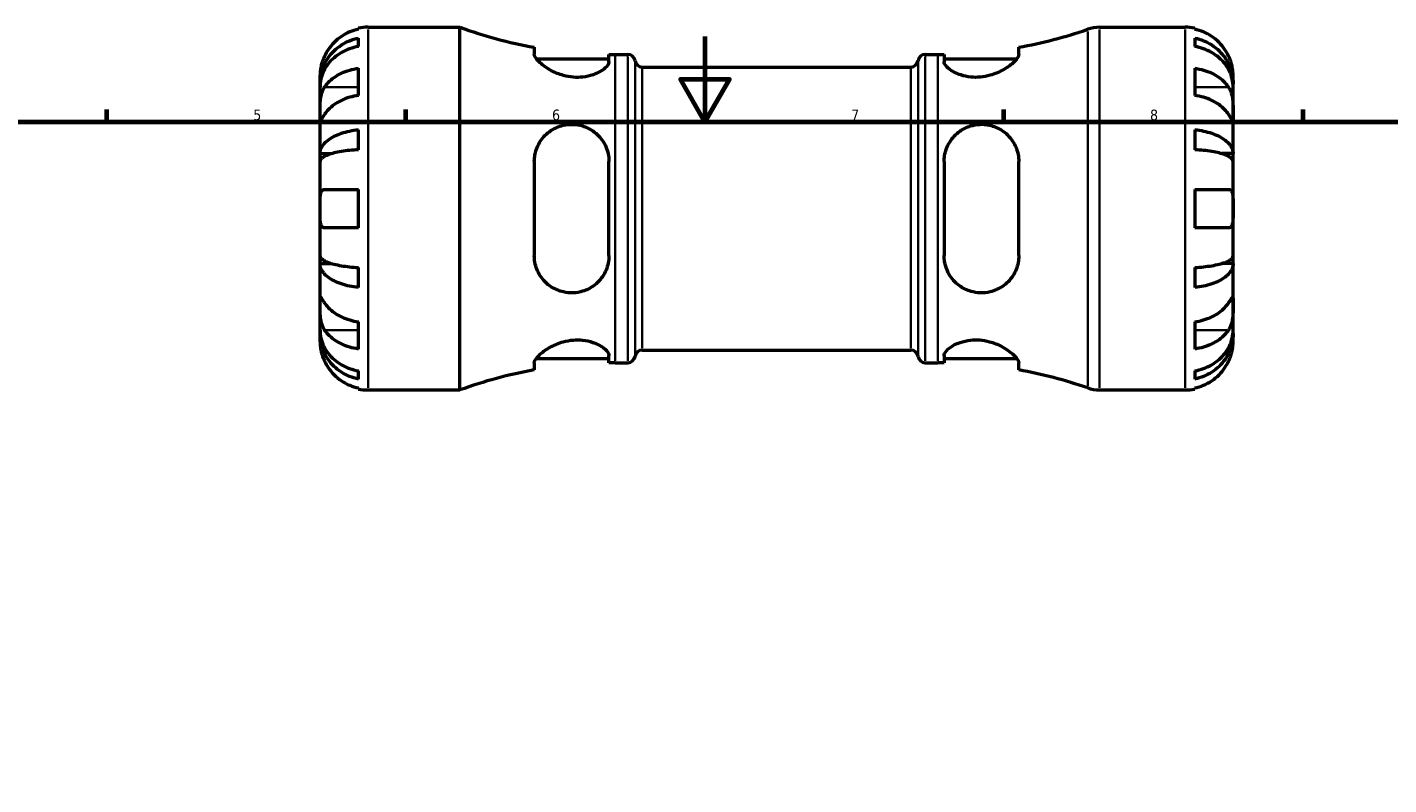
# Model space of a CAD drawing. Header units: millimetres. Extents: x 0 to 902, y 0 to 828.
# Tile 8 of 11: x 262 to 581, y 419 to 596. Entities that reach past the tile are written whole.
import ezdxf

# ---------------------------------------------------------------- set-up
doc = ezdxf.new("R2010")
doc.units = ezdxf.units.MM
for name, color, linetype, lineweight in [('Border (ISO)', 7, 'Continuous', 70), ('Visible (ISO)', 7, 'Continuous', 50), ('Visible Narrow (ISO)', 7, 'Continuous', 35)]:
    doc.layers.add(name, color=color, linetype=linetype, lineweight=lineweight)
doc.styles.add('Note Text (ISO)', font='tahoma.ttf')

# ---------------------------------------------------------------- blocks, each defined once
blk = doc.blocks.new('Borders Default Border')
at = {"layer": 'Border (ISO)'}
for p, q in [((280.33, 574), (280.33, 576.9)), ((350.42, 574), (350.42, 576.9)), ((490.58, 574), (490.58, 576.9)), ((560.67, 574), (560.67, 576.9))]:
    blk.add_line(p, q, dxfattribs=at)
at = {"layer": 'Border (ISO)', "flags": 128}
for points in [[(420.5, 594), (420.5, 574), (414.73, 584), (426.27, 584), (420.5, 574)], [(20, 20), (20, 574), (821, 574), (821, 20), (20, 20)]]:
    blk.add_lwpolyline(points, dxfattribs=at)
at = {"layer": 'Border (ISO)', "color": 232, "true_color": 0xca0064, "char_height": 2.5, "attachment_point": 7, "style": 'Note Text (ISO)'}
for s, insert in [('5', (314.64, 574.35)), ('6', (384.66, 574.35)), ('7', (454.77, 574.4)), ('8', (524.81, 574.34))]:
    blk.add_mtext(s, dxfattribs=dict(at, insert=insert))

msp = doc.modelspace()

# ---------------------------------------------------------------- linework, layer by layer
at = {"layer": 'Visible (ISO)'}
for p, q in [((339.279, 595.7275), (339.279, 595.9677)), ((339.279, 591.707), (339.279, 593.6516)), ((341.529, 596.195), (363.039, 596.195)), ((363.039, 511.195), (363.039, 596.195)), ((512.978, 596.195), (533.029, 596.195)), ((535.279, 595.9677), (535.279, 595.7275)), ((535.279, 593.6516), (535.279, 591.707)), ((380.504, 591.5079), (380.504, 589.8726)), ((494.054, 589.8726), (494.054, 591.5079)), ((380.9582, 588.82), (398.004, 588.82)), ((398.004, 588.1148), (398.004, 589.8297)), ((399.449, 589.82), (402.429, 589.82)), ((472.129, 589.82), (475.109, 589.82)), ((476.554, 589.8297), (476.554, 588.1148)), ((476.554, 588.82), (493.5997, 588.82)), ((330.279, 582.9341), (330.279, 584.945)), ((339.279, 580.2345), (339.279, 586.5985)), ((405.8023, 586.845), (468.7556, 586.845)), ((535.279, 586.5985), (535.279, 580.2345)), ((544.279, 582.9341), (544.279, 584.945)), ((330.279, 582.9341), (330.3137, 582.9341)), ((330.279, 582.1688), (330.279, 582.9341)), ((330.279, 575.7921), (330.279, 582.1688)), ((544.279, 582.9341), (544.2442, 582.9341)), ((544.279, 582.1688), (544.279, 582.9341)), ((544.279, 575.7921), (544.279, 582.1688)), ((330.279, 566.5716), (330.279, 575.7921)), ((544.279, 566.5716), (544.279, 575.7921)), ((339.279, 567.4956), (339.279, 572.1901)), ((535.279, 572.1901), (535.279, 567.4956)), ((330.279, 566.5716), (333.0078, 566.5716)), ((330.279, 564.7239), (330.279, 566.5716)), ((544.279, 566.5716), (541.5501, 566.5716)), ((544.279, 564.7239), (544.279, 566.5716)), ((330.279, 553.695), (330.279, 564.7239)), ((380.504, 564.695), (380.504, 542.695)), ((398.004, 542.695), (398.004, 564.695)), ((476.554, 564.695), (476.554, 542.695)), ((494.054, 542.695), (494.054, 564.695)), ((544.279, 553.695), (544.279, 564.7239)), ((339.279, 549.195), (339.279, 558.195)), ((535.279, 558.195), (535.279, 549.195)), ((330.279, 542.6662), (330.279, 553.695)), ((544.279, 542.6662), (544.279, 553.695)), ((330.279, 540.8184), (330.279, 542.6662)), ((544.279, 540.8184), (544.279, 542.6662)), ((330.279, 540.8184), (333.0078, 540.8184)), ((330.279, 531.5979), (330.279, 540.8184)), ((339.279, 535.1999), (339.279, 539.8944)), ((535.279, 539.8944), (535.279, 535.1999)), ((544.279, 540.8184), (541.5501, 540.8184)), ((544.279, 531.5979), (544.279, 540.8184)), ((330.279, 525.2212), (330.279, 531.5979)), ((544.279, 525.2212), (544.279, 531.5979)), ((339.279, 520.7916), (339.279, 527.1555)), ((535.279, 527.1555), (535.279, 520.7916)), ((330.279, 524.4559), (330.279, 525.2212)), ((330.279, 524.4559), (330.3137, 524.4559)), ((330.279, 522.445), (330.279, 524.4559)), ((544.279, 524.4559), (544.2442, 524.4559)), ((544.279, 524.4559), (544.279, 525.2212)), ((544.279, 522.445), (544.279, 524.4559)), ((405.8023, 520.545), (468.7556, 520.545)), ((380.504, 517.5174), (380.504, 515.8821)), ((380.9582, 518.57), (398.004, 518.57)), ((398.004, 517.5603), (398.004, 519.2753)), ((399.449, 517.57), (402.429, 517.57)), ((472.129, 517.57), (475.109, 517.57)), ((476.554, 519.2753), (476.554, 517.5603)), ((476.554, 518.57), (493.5997, 518.57)), ((494.054, 515.8821), (494.054, 517.5174)), ((339.279, 513.7385), (339.279, 515.683)), ((535.279, 515.683), (535.279, 513.7385)), ((339.279, 511.4223), (339.279, 511.6625)), ((341.529, 511.195), (363.039, 511.195)), ((512.978, 511.195), (533.029, 511.195)), ((535.279, 511.6625), (535.279, 511.4223))]:
    msp.add_line(p, q, dxfattribs=at)
for centre, radius, start, end in [((341.529, 584.945), 11.25, 90, 101.536959), ((399.449, 696.983), 107.163, 250.137585, 259.81735), ((475.109, 696.983), 107.163, 280.18265, 289.111538), ((512.978, 587.695), 8.5, 90, 109.111538), ((533.029, 584.945), 11.25, 78.463041, 90), ((399.449, 696.983), 107.163, 269.227393, 270), ((402.429, 588.12), 1.7, 7.180756, 90), ((405.8023, 588.545), 1.7, 187.180756, 270), ((468.7556, 588.545), 1.7, 270, 352.819244), ((472.129, 588.12), 1.7, 90, 172.819244), ((475.109, 696.983), 107.163, 270, 270.772607), ((405.8023, 518.845), 1.7, 90, 172.819244), ((468.7556, 518.845), 1.7, 7.180756, 90), ((399.449, 410.407), 107.163, 90, 90.772607), ((402.429, 519.27), 1.7, 270, 352.819244), ((472.129, 519.27), 1.7, 187.180756, 270), ((475.109, 410.407), 107.163, 89.227393, 90), ((399.449, 410.407), 107.163, 100.18265, 109.862415), ((475.109, 410.407), 107.163, 70.888462, 79.81735), ((341.529, 522.445), 11.25, 258.463041, 270), ((512.978, 519.695), 8.5, 250.888462, 270), ((533.029, 522.445), 11.25, 270, 281.536959)]:
    msp.add_arc(centre, radius, start, end, dxfattribs=at)
for points, knots in [([(330.279, 582.9341), (330.279, 583.6108), (330.3476, 584.3498), (330.6439, 585.7973), (330.8716, 586.5058), (331.4045, 587.7541), (331.7582, 588.4093), (332.6004, 589.6325), (333.0888, 590.2007), (334.0712, 591.1537), (334.6555, 591.6266), (335.9139, 592.4424), (336.5881, 592.7852), (337.8532, 593.2934), (338.5577, 593.5086), (339.279, 593.6516)], [5.01611651, 5.01611651, 5.01611651, 5.01611651, 5.22578768, 5.22578768, 5.43545884, 5.43545884, 5.64434374, 5.64434374, 5.85322864, 5.85322864, 6.06156713, 6.06156713, 6.26990562, 6.26990562, 6.47248196, 6.47248196, 6.47248196, 6.47248196]), ([(339.279, 595.7275), (338.5593, 595.5798), (337.8564, 595.3577), (336.5926, 594.8326), (335.9185, 594.4779), (334.6603, 593.6341), (334.0763, 593.145), (333.0934, 592.1585), (332.6043, 591.5698), (331.8619, 590.4535), (331.5791, 589.9454), (331.3459, 589.445)], [0.21343841, 0.21343841, 0.21343841, 0.21343841, 0.415599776, 0.415599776, 0.62400044, 0.62400044, 0.832401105, 0.832401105, 1.041788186, 1.041788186, 1.201242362, 1.201242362, 1.201242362, 1.201242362]), ([(543.212, 589.445), (542.9788, 589.9454), (542.6961, 590.4535), (541.9536, 591.5698), (541.4645, 592.1585), (540.4816, 593.145), (539.8976, 593.6341), (538.6395, 594.4779), (537.9653, 594.8326), (536.7015, 595.3577), (535.9987, 595.5798), (535.279, 595.7275)], [5.502271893, 5.502271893, 5.502271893, 5.502271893, 5.661726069, 5.661726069, 5.871113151, 5.871113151, 6.079513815, 6.079513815, 6.287914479, 6.287914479, 6.490075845, 6.490075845, 6.490075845, 6.490075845]), ([(535.279, 593.6516), (536.0002, 593.5086), (536.7047, 593.2934), (537.9699, 592.7852), (538.644, 592.4424), (539.9025, 591.6266), (540.4867, 591.1537), (541.4691, 590.2007), (541.9575, 589.6325), (542.7997, 588.4093), (543.1534, 587.7541), (543.6863, 586.5058), (543.914, 585.7973), (544.2103, 584.3498), (544.279, 583.6108), (544.279, 582.9341)], [0.21343366, 0.21343366, 0.21343366, 0.21343366, 0.41600999, 0.41600999, 0.62434849, 0.62434849, 0.83268698, 0.83268698, 1.04157188, 1.04157188, 1.25045677, 1.25045677, 1.46012794, 1.46012794, 1.66979911, 1.66979911, 1.66979911, 1.66979911]), ([(339.279, 591.707), (338.5577, 591.5798), (337.8532, 591.3883), (336.5881, 590.936), (335.9139, 590.6309), (334.6555, 589.9049), (334.0712, 589.484), (333.0888, 588.6358), (332.6004, 588.1302), (331.7582, 587.0415), (331.4045, 586.4585), (330.8716, 585.3475), (330.6439, 584.7169), (330.3476, 583.4287), (330.279, 582.771), (330.279, 582.1688)], [0.21343366, 0.21343366, 0.21343366, 0.21343366, 0.41600999, 0.41600999, 0.62434849, 0.62434849, 0.83268698, 0.83268698, 1.04157188, 1.04157188, 1.25045677, 1.25045677, 1.46012794, 1.46012794, 1.66979911, 1.66979911, 1.66979911, 1.66979911]), ([(544.279, 582.1688), (544.279, 582.771), (544.2103, 583.4287), (543.914, 584.7169), (543.6863, 585.3475), (543.1534, 586.4585), (542.7997, 587.0415), (541.9575, 588.1302), (541.4691, 588.6358), (540.4867, 589.484), (539.9025, 589.9049), (538.644, 590.6309), (537.9699, 590.936), (536.7047, 591.3883), (536.0002, 591.5798), (535.279, 591.707)], [5.01611651, 5.01611651, 5.01611651, 5.01611651, 5.22578768, 5.22578768, 5.43545884, 5.43545884, 5.64434374, 5.64434374, 5.85322864, 5.85322864, 6.06156713, 6.06156713, 6.26990562, 6.26990562, 6.47248196, 6.47248196, 6.47248196, 6.47248196]), ([(331.3459, 589.445), (331.2737, 589.2899), (331.2046, 589.1336), (331.0292, 588.7133), (330.9299, 588.4499), (330.7434, 587.8983), (330.66, 587.6138), (330.4858, 586.9272), (330.4154, 586.5476), (330.3144, 585.8236), (330.2945, 585.5095), (330.2768, 585.0627), (330.279, 584.945), (330.279, 584.945)], [-0.719688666, -0.719688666, -0.719688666, -0.719688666, -0.669133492, -0.669133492, -0.584482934, -0.584482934, -0.490084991, -0.490084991, -0.347659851, -0.347659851, -0.17827673, -0.17827673, 0, 0, 0, 0]), ([(398.004, 588.1148), (398.004, 587.9734), (397.9704, 587.8237), (397.7271, 587.248), (397.3181, 586.7823), (396.0908, 585.8629), (395.2632, 585.4092), (393.5322, 584.8057), (392.7147, 584.6106), (391.1216, 584.436), (390.3864, 584.4242), (388.8465, 584.5486), (388.0656, 584.6925), (386.3091, 585.1786), (385.3793, 585.5645), (383.4743, 586.5623), (382.5668, 587.2086), (381.2821, 588.3674), (380.853, 588.8898), (380.5519, 589.5307), (380.504, 589.7117), (380.504, 589.8726)], [-3.08232242, -3.08232242, -3.08232242, -3.08232242, -2.94254918, -2.94254918, -2.5683253, -2.5683253, -2.18675975, -2.18675975, -1.90748027, -1.90748027, -1.68221219, -1.68221219, -1.44211466, -1.44211466, -1.12078444, -1.12078444, -0.69983204, -0.69983204, -0.32679365, -0.32679365, -0.15989444, -0.15989444, -0.15989444, -0.15989444]), ([(494.054, 589.8726), (494.054, 589.7019), (494, 589.5087), (493.6762, 588.8508), (493.2386, 588.3274), (492.0001, 587.2237), (491.1852, 586.6393), (489.3746, 585.6508), (488.4056, 585.2321), (486.6013, 584.7163), (485.82, 584.5651), (484.286, 584.4273), (483.5569, 584.4313), (481.9817, 584.5864), (481.1737, 584.7676), (479.4537, 585.3385), (478.6231, 585.7735), (477.329, 586.6927), (476.8792, 587.1784), (476.5952, 587.7911), (476.554, 587.958), (476.554, 588.1148)], [-3.12158297, -3.12158297, -3.12158297, -3.12158297, -2.94423154, -2.94423154, -2.57173325, -2.57173325, -2.18796051, -2.18796051, -1.84873754, -1.84873754, -1.60759612, -1.60759612, -1.38442065, -1.38442065, -1.11082453, -1.11082453, -0.73786138, -0.73786138, -0.35009135, -0.35009135, -0.1948743, -0.1948743, -0.1948743, -0.1948743]), ([(544.279, 584.945), (544.279, 584.945), (544.2794, 584.9986), (544.2753, 585.2211), (544.2701, 585.4003), (544.228, 585.944), (544.1812, 586.3431), (544.0276, 587.1105), (543.9484, 587.4357), (543.7705, 588.0347), (543.6817, 588.2999), (543.4761, 588.8468), (543.3591, 589.1265), (543.2252, 589.4165), (543.2186, 589.4308), (543.212, 589.445)], [-3.126212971, -3.126212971, -3.126212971, -3.126212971, -3.005921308, -3.005921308, -2.872956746, -2.872956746, -2.697893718, -2.697893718, -2.583387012, -2.583387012, -2.495475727, -2.495475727, -2.403102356, -2.403102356, -2.398316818, -2.398316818, -2.398316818, -2.398316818]), ([(331.3459, 582.1561), (331.5791, 582.5099), (331.8619, 582.8692), (332.6043, 583.6585), (333.0934, 584.0748), (334.0763, 584.7724), (334.6603, 585.1182), (335.9185, 585.7149), (336.5926, 585.9656), (337.8564, 586.3369), (338.5593, 586.494), (339.279, 586.5985)], [5.502271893, 5.502271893, 5.502271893, 5.502271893, 5.661726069, 5.661726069, 5.871113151, 5.871113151, 6.079513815, 6.079513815, 6.287914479, 6.287914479, 6.490075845, 6.490075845, 6.490075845, 6.490075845]), ([(535.279, 586.5985), (535.9987, 586.494), (536.7015, 586.3369), (537.9653, 585.9656), (538.6395, 585.7149), (539.8976, 585.1182), (540.4816, 584.7724), (541.4645, 584.0748), (541.9536, 583.6585), (542.6961, 582.8692), (542.9788, 582.5099), (543.212, 582.1561)], [0.21343841, 0.21343841, 0.21343841, 0.21343841, 0.415599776, 0.415599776, 0.62400044, 0.62400044, 0.832401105, 0.832401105, 1.041788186, 1.041788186, 1.201242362, 1.201242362, 1.201242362, 1.201242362]), ([(330.279, 575.7921), (330.279, 576.0332), (330.2787, 576.301), (330.2808, 576.8992), (330.2834, 577.2306), (330.3048, 578.0422), (330.3289, 578.5284), (330.4289, 579.4792), (330.5016, 579.9344), (330.6804, 580.668), (330.7685, 580.9538), (330.9717, 581.4792), (331.0847, 581.7176), (331.2537, 582.0114), (331.2992, 582.0851), (331.3459, 582.1561)], [0, 0, 0, 0, 0.102304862, 0.102304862, 0.211653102, 0.211653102, 0.358687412, 0.358687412, 0.498615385, 0.498615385, 0.596138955, 0.596138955, 0.690342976, 0.690342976, 0.723550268, 0.723550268, 0.723550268, 0.723550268]), ([(543.212, 582.1561), (543.2708, 582.0668), (543.3275, 581.9732), (543.5038, 581.6559), (543.6136, 581.4162), (543.8131, 580.8821), (543.9, 580.5884), (544.0735, 579.841), (544.1425, 579.3812), (544.2433, 578.3491), (544.2634, 577.7882), (544.2811, 576.7129), (544.279, 576.213), (544.279, 575.7921)], [-0.724744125, -0.724744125, -0.724744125, -0.724744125, -0.682926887, -0.682926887, -0.589467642, -0.589467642, -0.490143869, -0.490143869, -0.349335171, -0.349335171, -0.17856496, -0.17856496, 0, 0, 0, 0]), ([(339.279, 580.2345), (338.5593, 580.13), (337.8564, 579.973), (336.5926, 579.6017), (335.9185, 579.3509), (334.6603, 578.7543), (334.0763, 578.4084), (333.0934, 577.7108), (332.6043, 577.2945), (331.8619, 576.5052), (331.5791, 576.1459), (331.3459, 575.7921)], [0.21343841, 0.21343841, 0.21343841, 0.21343841, 0.415599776, 0.415599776, 0.62400044, 0.62400044, 0.832401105, 0.832401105, 1.041788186, 1.041788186, 1.201242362, 1.201242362, 1.201242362, 1.201242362]), ([(543.212, 575.7921), (542.9788, 576.1459), (542.6961, 576.5052), (541.9536, 577.2945), (541.4645, 577.7108), (540.4816, 578.4084), (539.8976, 578.7543), (538.6395, 579.3509), (537.9653, 579.6017), (536.7015, 579.973), (535.9987, 580.13), (535.279, 580.2345)], [5.502271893, 5.502271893, 5.502271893, 5.502271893, 5.661726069, 5.661726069, 5.871113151, 5.871113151, 6.079513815, 6.079513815, 6.287914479, 6.287914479, 6.490075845, 6.490075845, 6.490075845, 6.490075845]), ([(331.3459, 575.7921), (331.2871, 575.7029), (331.2304, 575.6167), (331.0541, 575.3492), (330.9443, 575.1828), (330.7448, 574.8865), (330.6579, 574.7612), (330.4844, 574.5347), (330.4154, 574.4683), (330.3147, 574.4819), (330.2945, 574.5961), (330.2768, 575.0383), (330.279, 575.3712), (330.279, 575.7921)], [-0.724744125, -0.724744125, -0.724744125, -0.724744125, -0.682926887, -0.682926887, -0.589467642, -0.589467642, -0.490143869, -0.490143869, -0.349335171, -0.349335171, -0.17856496, -0.17856496, 0, 0, 0, 0]), ([(544.279, 575.7921), (544.279, 575.551), (544.2792, 575.338), (544.2771, 574.9644), (544.2745, 574.8096), (544.2531, 574.5445), (544.229, 574.4698), (544.129, 574.4785), (544.0563, 574.5543), (543.8775, 574.793), (543.7894, 574.9212), (543.5863, 575.224), (543.4732, 575.3955), (543.3042, 575.6522), (543.2587, 575.7212), (543.212, 575.7921)], [0, 0, 0, 0, 0.102304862, 0.102304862, 0.211653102, 0.211653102, 0.358687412, 0.358687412, 0.498615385, 0.498615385, 0.596138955, 0.596138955, 0.690342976, 0.690342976, 0.723550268, 0.723550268, 0.723550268, 0.723550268]), ([(330.279, 566.5716), (330.279, 566.9263), (330.3476, 567.3138), (330.6439, 568.0726), (330.8716, 568.444), (331.4045, 569.0984), (331.7582, 569.4419), (332.6004, 570.0832), (333.0888, 570.381), (334.0712, 570.8806), (334.6555, 571.1285), (335.9139, 571.5562), (336.5881, 571.7359), (337.8532, 572.0023), (338.5577, 572.1151), (339.279, 572.1901)], [5.01611651, 5.01611651, 5.01611651, 5.01611651, 5.22578768, 5.22578768, 5.43545884, 5.43545884, 5.64434374, 5.64434374, 5.85322864, 5.85322864, 6.06156713, 6.06156713, 6.26990562, 6.26990562, 6.47248196, 6.47248196, 6.47248196, 6.47248196]), ([(380.504, 564.695), (380.504, 565.2487), (380.5565, 565.7961), (380.8815, 567.5045), (381.3376, 568.5957), (382.6112, 570.5042), (383.4311, 571.3284), (385.2452, 572.5395), (386.2119, 572.9698), (388.0151, 573.3913), (388.7984, 573.4695), (390.3404, 573.4092), (391.0751, 573.2856), (392.6644, 572.805), (393.4794, 572.4083), (395.1914, 571.2316), (396.0096, 570.3747), (397.275, 568.3908), (397.7095, 567.2521), (397.9683, 565.6055), (398.004, 565.1514), (398.004, 564.695)], [-3.13152553, -3.13152553, -3.13152553, -3.13152553, -2.95653704, -2.95653704, -2.57228264, -2.57228264, -2.1897533, -2.1897533, -1.85275415, -1.85275415, -1.61133541, -1.61133541, -1.38614444, -1.38614444, -1.10843534, -1.10843534, -0.73566144, -0.73566144, -0.349339, -0.349339, -0.20492165, -0.20492165, -0.20492165, -0.20492165]), ([(476.554, 564.695), (476.554, 565.1608), (476.5911, 565.6241), (476.8485, 567.2284), (477.2582, 568.3204), (478.4786, 570.2946), (479.3, 571.1738), (481.0201, 572.3764), (481.8357, 572.7809), (483.4222, 573.2722), (484.1527, 573.4006), (485.671, 573.4719), (486.436, 573.4042), (488.167, 573.0257), (489.0883, 572.6431), (490.9959, 571.4626), (491.9126, 570.5663), (493.2257, 568.5776), (493.6706, 567.5103), (493.9992, 565.8187), (494.054, 565.2602), (494.054, 564.695)], [-3.07198863, -3.07198863, -3.07198863, -3.07198863, -2.92480203, -2.92480203, -2.5550779, -2.5550779, -2.17685819, -2.17685819, -1.89806333, -1.89806333, -1.67417503, -1.67417503, -1.43922736, -1.43922736, -1.12262028, -1.12262028, -0.70298238, -0.70298238, -0.32772697, -0.32772697, -0.1494633, -0.1494633, -0.1494633, -0.1494633]), ([(535.279, 572.1901), (536.0002, 572.1151), (536.7047, 572.0023), (537.9699, 571.7359), (538.644, 571.5562), (539.9025, 571.1285), (540.4867, 570.8806), (541.4691, 570.381), (541.9575, 570.0832), (542.7997, 569.4419), (543.1534, 569.0984), (543.6863, 568.444), (543.914, 568.0726), (544.2103, 567.3138), (544.279, 566.9263), (544.279, 566.5716)], [0.21343366, 0.21343366, 0.21343366, 0.21343366, 0.41600999, 0.41600999, 0.62434849, 0.62434849, 0.83268698, 0.83268698, 1.04157188, 1.04157188, 1.25045677, 1.25045677, 1.46012794, 1.46012794, 1.66979911, 1.66979911, 1.66979911, 1.66979911]), ([(339.279, 567.4956), (338.5577, 567.4586), (337.8532, 567.403), (336.5881, 567.2715), (335.9139, 567.1829), (334.6555, 566.9719), (334.0712, 566.8496), (333.0888, 566.6031), (332.6004, 566.4562), (331.7582, 566.1398), (331.4045, 565.9704), (330.8716, 565.6476), (330.6439, 565.4643), (330.3476, 565.09), (330.279, 564.8989), (330.279, 564.7239)], [0.21343366, 0.21343366, 0.21343366, 0.21343366, 0.41600999, 0.41600999, 0.62434849, 0.62434849, 0.83268698, 0.83268698, 1.04157188, 1.04157188, 1.25045677, 1.25045677, 1.46012794, 1.46012794, 1.66979911, 1.66979911, 1.66979911, 1.66979911]), ([(544.279, 564.7239), (544.279, 564.8989), (544.2103, 565.09), (543.914, 565.4643), (543.6863, 565.6476), (543.1534, 565.9704), (542.7997, 566.1398), (541.9575, 566.4562), (541.4691, 566.6031), (540.4867, 566.8496), (539.9025, 566.9719), (538.644, 567.1829), (537.9699, 567.2715), (536.7047, 567.403), (536.0002, 567.4586), (535.279, 567.4956)], [5.01611651, 5.01611651, 5.01611651, 5.01611651, 5.22578768, 5.22578768, 5.43545884, 5.43545884, 5.64434374, 5.64434374, 5.85322864, 5.85322864, 6.06156713, 6.06156713, 6.26990562, 6.26990562, 6.47248196, 6.47248196, 6.47248196, 6.47248196]), ([(330.279, 553.695), (330.279, 554.096), (330.2785, 554.4951), (330.2826, 555.3091), (330.2878, 555.716), (330.33, 556.5813), (330.3767, 557.005), (330.5303, 557.5603), (330.6095, 557.738), (330.7874, 557.9775), (330.8762, 558.0553), (331.0818, 558.1642), (331.1989, 558.1922), (331.3327, 558.1949), (331.3393, 558.195), (331.3459, 558.195)], [-3.126212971, -3.126212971, -3.126212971, -3.126212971, -3.005921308, -3.005921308, -2.872956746, -2.872956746, -2.697893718, -2.697893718, -2.583387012, -2.583387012, -2.495475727, -2.495475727, -2.403102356, -2.403102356, -2.398316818, -2.398316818, -2.398316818, -2.398316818]), ([(331.3459, 558.195), (331.5791, 558.195), (331.8619, 558.195), (332.6043, 558.195), (333.0934, 558.195), (334.0763, 558.195), (334.6603, 558.195), (335.9185, 558.195), (336.5926, 558.195), (337.8564, 558.195), (338.5593, 558.195), (339.279, 558.195)], [5.502271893, 5.502271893, 5.502271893, 5.502271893, 5.661726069, 5.661726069, 5.871113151, 5.871113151, 6.079513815, 6.079513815, 6.287914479, 6.287914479, 6.490075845, 6.490075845, 6.490075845, 6.490075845]), ([(535.279, 558.195), (535.9987, 558.195), (536.7015, 558.195), (537.9653, 558.195), (538.6395, 558.195), (539.8976, 558.195), (540.4816, 558.195), (541.4645, 558.195), (541.9536, 558.195), (542.6961, 558.195), (542.9788, 558.195), (543.212, 558.195)], [0.21343841, 0.21343841, 0.21343841, 0.21343841, 0.415599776, 0.415599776, 0.62400044, 0.62400044, 0.832401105, 0.832401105, 1.041788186, 1.041788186, 1.201242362, 1.201242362, 1.201242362, 1.201242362]), ([(543.212, 558.195), (543.2842, 558.195), (543.3533, 558.187), (543.5287, 558.143), (543.628, 558.092), (543.8145, 557.9317), (543.898, 557.8172), (544.0721, 557.4538), (544.1425, 557.1707), (544.2435, 556.4253), (544.2634, 555.9493), (544.2811, 554.8782), (544.279, 554.2893), (544.279, 553.695)], [-0.719688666, -0.719688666, -0.719688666, -0.719688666, -0.669133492, -0.669133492, -0.584482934, -0.584482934, -0.490084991, -0.490084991, -0.347659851, -0.347659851, -0.17827673, -0.17827673, 0, 0, 0, 0]), ([(331.3459, 549.195), (331.2737, 549.195), (331.2046, 549.203), (331.0292, 549.247), (330.9299, 549.298), (330.7434, 549.4583), (330.66, 549.5728), (330.4858, 549.9362), (330.4154, 550.2193), (330.3144, 550.9647), (330.2945, 551.4407), (330.2768, 552.5119), (330.279, 553.1008), (330.279, 553.695)], [-0.719688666, -0.719688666, -0.719688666, -0.719688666, -0.669133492, -0.669133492, -0.584482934, -0.584482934, -0.490084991, -0.490084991, -0.347659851, -0.347659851, -0.17827673, -0.17827673, 0, 0, 0, 0]), ([(544.279, 553.695), (544.279, 553.294), (544.2794, 552.8949), (544.2753, 552.0809), (544.2701, 551.674), (544.228, 550.8087), (544.1812, 550.385), (544.0276, 549.8297), (543.9484, 549.652), (543.7705, 549.4125), (543.6817, 549.3347), (543.4761, 549.2258), (543.3591, 549.1978), (543.2252, 549.1951), (543.2186, 549.195), (543.212, 549.195)], [-3.126212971, -3.126212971, -3.126212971, -3.126212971, -3.005921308, -3.005921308, -2.872956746, -2.872956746, -2.697893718, -2.697893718, -2.583387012, -2.583387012, -2.495475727, -2.495475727, -2.403102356, -2.403102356, -2.398316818, -2.398316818, -2.398316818, -2.398316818]), ([(339.279, 549.195), (338.5593, 549.195), (337.8564, 549.195), (336.5926, 549.195), (335.9185, 549.195), (334.6603, 549.195), (334.0763, 549.195), (333.0934, 549.195), (332.6043, 549.195), (331.8619, 549.195), (331.5791, 549.195), (331.3459, 549.195)], [0.21343841, 0.21343841, 0.21343841, 0.21343841, 0.415599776, 0.415599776, 0.62400044, 0.62400044, 0.832401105, 0.832401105, 1.041788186, 1.041788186, 1.201242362, 1.201242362, 1.201242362, 1.201242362]), ([(543.212, 549.195), (542.9788, 549.195), (542.6961, 549.195), (541.9536, 549.195), (541.4645, 549.195), (540.4816, 549.195), (539.8976, 549.195), (538.6395, 549.195), (537.9653, 549.195), (536.7015, 549.195), (535.9987, 549.195), (535.279, 549.195)], [5.502271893, 5.502271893, 5.502271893, 5.502271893, 5.661726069, 5.661726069, 5.871113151, 5.871113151, 6.079513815, 6.079513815, 6.287914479, 6.287914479, 6.490075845, 6.490075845, 6.490075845, 6.490075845]), ([(330.279, 542.6662), (330.279, 542.4912), (330.3476, 542.3), (330.6439, 541.9257), (330.8716, 541.7425), (331.4045, 541.4196), (331.7582, 541.2502), (332.6004, 540.9338), (333.0888, 540.7869), (334.0712, 540.5404), (334.6555, 540.4181), (335.9139, 540.2072), (336.5881, 540.1185), (337.8532, 539.9871), (338.5577, 539.9314), (339.279, 539.8944)], [5.01611651, 5.01611651, 5.01611651, 5.01611651, 5.22578768, 5.22578768, 5.43545884, 5.43545884, 5.64434374, 5.64434374, 5.85322864, 5.85322864, 6.06156713, 6.06156713, 6.26990562, 6.26990562, 6.47248196, 6.47248196, 6.47248196, 6.47248196]), ([(398.004, 542.695), (398.004, 542.2527), (397.9704, 541.8125), (397.7271, 540.2141), (397.3181, 539.106), (396.0908, 537.1073), (395.2632, 536.2191), (393.5322, 535.0103), (392.7147, 534.6057), (391.1216, 534.1143), (390.3864, 533.9866), (388.8465, 533.9184), (388.0656, 533.9919), (386.3091, 534.3912), (385.3793, 534.789), (383.4743, 536.0018), (382.5668, 536.9124), (381.2821, 538.9183), (380.853, 539.9859), (380.5519, 541.6424), (380.504, 542.1658), (380.504, 542.695)], [-3.08232242, -3.08232242, -3.08232242, -3.08232242, -2.94254918, -2.94254918, -2.5683253, -2.5683253, -2.18675975, -2.18675975, -1.90748027, -1.90748027, -1.68221219, -1.68221219, -1.44211466, -1.44211466, -1.12078444, -1.12078444, -0.69983204, -0.69983204, -0.32679365, -0.32679365, -0.15989444, -0.15989444, -0.15989444, -0.15989444]), ([(494.054, 542.695), (494.054, 542.1336), (494, 541.5789), (493.6762, 539.9007), (493.2386, 538.8417), (492.0001, 536.9467), (491.1852, 536.1129), (489.3746, 534.8817), (488.4056, 534.4416), (486.6013, 534.0074), (485.82, 533.9239), (484.286, 533.9732), (483.5569, 534.0896), (481.9817, 534.5499), (481.1737, 534.9317), (479.4537, 536.0799), (478.6231, 536.9273), (477.329, 538.8992), (476.8792, 540.0367), (476.5952, 541.7168), (476.554, 542.2045), (476.554, 542.695)], [-3.12158297, -3.12158297, -3.12158297, -3.12158297, -2.94423154, -2.94423154, -2.57173325, -2.57173325, -2.18796051, -2.18796051, -1.84873754, -1.84873754, -1.60759612, -1.60759612, -1.38442065, -1.38442065, -1.11082453, -1.11082453, -0.73786138, -0.73786138, -0.35009135, -0.35009135, -0.1948743, -0.1948743, -0.1948743, -0.1948743]), ([(535.279, 539.8944), (536.0002, 539.9314), (536.7047, 539.9871), (537.9699, 540.1185), (538.644, 540.2072), (539.9025, 540.4181), (540.4867, 540.5404), (541.4691, 540.7869), (541.9575, 540.9338), (542.7997, 541.2502), (543.1534, 541.4196), (543.6863, 541.7425), (543.914, 541.9257), (544.2103, 542.3), (544.279, 542.4912), (544.279, 542.6662)], [0.21343366, 0.21343366, 0.21343366, 0.21343366, 0.41600999, 0.41600999, 0.62434849, 0.62434849, 0.83268698, 0.83268698, 1.04157188, 1.04157188, 1.25045677, 1.25045677, 1.46012794, 1.46012794, 1.66979911, 1.66979911, 1.66979911, 1.66979911]), ([(339.279, 535.1999), (338.5577, 535.2749), (337.8532, 535.3877), (336.5881, 535.6541), (335.9139, 535.8338), (334.6555, 536.2615), (334.0712, 536.5094), (333.0888, 537.009), (332.6004, 537.3068), (331.7582, 537.9481), (331.4045, 538.2916), (330.8716, 538.946), (330.6439, 539.3174), (330.3476, 540.0762), (330.279, 540.4637), (330.279, 540.8184)], [0.21343366, 0.21343366, 0.21343366, 0.21343366, 0.41600999, 0.41600999, 0.62434849, 0.62434849, 0.83268698, 0.83268698, 1.04157188, 1.04157188, 1.25045677, 1.25045677, 1.46012794, 1.46012794, 1.66979911, 1.66979911, 1.66979911, 1.66979911]), ([(544.279, 540.8184), (544.279, 540.4637), (544.2103, 540.0762), (543.914, 539.3174), (543.6863, 538.946), (543.1534, 538.2916), (542.7997, 537.9481), (541.9575, 537.3068), (541.4691, 537.009), (540.4867, 536.5094), (539.9025, 536.2615), (538.644, 535.8338), (537.9699, 535.6541), (536.7047, 535.3877), (536.0002, 535.2749), (535.279, 535.1999)], [5.01611651, 5.01611651, 5.01611651, 5.01611651, 5.22578768, 5.22578768, 5.43545884, 5.43545884, 5.64434374, 5.64434374, 5.85322864, 5.85322864, 6.06156713, 6.06156713, 6.26990562, 6.26990562, 6.47248196, 6.47248196, 6.47248196, 6.47248196]), ([(330.279, 531.5979), (330.279, 531.8391), (330.2787, 532.052), (330.2808, 532.4257), (330.2834, 532.5804), (330.3048, 532.8456), (330.3289, 532.9202), (330.4289, 532.9115), (330.5016, 532.8357), (330.6804, 532.597), (330.7685, 532.4688), (330.9717, 532.166), (331.0847, 531.9945), (331.2537, 531.7379), (331.2992, 531.6689), (331.3459, 531.5979)], [0, 0, 0, 0, 0.102304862, 0.102304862, 0.211653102, 0.211653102, 0.358687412, 0.358687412, 0.498615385, 0.498615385, 0.596138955, 0.596138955, 0.690342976, 0.690342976, 0.723550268, 0.723550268, 0.723550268, 0.723550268]), ([(543.212, 531.5979), (543.2708, 531.6871), (543.3275, 531.7733), (543.5038, 532.0409), (543.6136, 532.2072), (543.8131, 532.5035), (543.9, 532.6288), (544.0735, 532.8553), (544.1425, 532.9217), (544.2433, 532.9081), (544.2634, 532.7939), (544.2811, 532.3517), (544.279, 532.0188), (544.279, 531.5979)], [-0.724744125, -0.724744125, -0.724744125, -0.724744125, -0.682926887, -0.682926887, -0.589467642, -0.589467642, -0.490143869, -0.490143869, -0.349335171, -0.349335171, -0.17856496, -0.17856496, 0, 0, 0, 0]), ([(331.3459, 525.234), (331.2871, 525.3232), (331.2304, 525.4168), (331.0541, 525.7341), (330.9443, 525.9739), (330.7448, 526.5079), (330.6579, 526.8016), (330.4844, 527.549), (330.4154, 528.0088), (330.3147, 529.0409), (330.2945, 529.6018), (330.2768, 530.6771), (330.279, 531.177), (330.279, 531.5979)], [-0.724744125, -0.724744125, -0.724744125, -0.724744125, -0.682926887, -0.682926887, -0.589467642, -0.589467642, -0.490143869, -0.490143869, -0.349335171, -0.349335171, -0.17856496, -0.17856496, 0, 0, 0, 0]), ([(331.3459, 531.5979), (331.5791, 531.2441), (331.8619, 530.8848), (332.6043, 530.0955), (333.0934, 529.6792), (334.0763, 528.9816), (334.6603, 528.6358), (335.9185, 528.0391), (336.5926, 527.7883), (337.8564, 527.417), (338.5593, 527.26), (339.279, 527.1555)], [5.502271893, 5.502271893, 5.502271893, 5.502271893, 5.661726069, 5.661726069, 5.871113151, 5.871113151, 6.079513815, 6.079513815, 6.287914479, 6.287914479, 6.490075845, 6.490075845, 6.490075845, 6.490075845]), ([(535.279, 527.1555), (535.9987, 527.26), (536.7015, 527.417), (537.9653, 527.7883), (538.6395, 528.0391), (539.8976, 528.6358), (540.4816, 528.9816), (541.4645, 529.6792), (541.9536, 530.0955), (542.6961, 530.8848), (542.9788, 531.2441), (543.212, 531.5979)], [0.21343841, 0.21343841, 0.21343841, 0.21343841, 0.415599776, 0.415599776, 0.62400044, 0.62400044, 0.832401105, 0.832401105, 1.041788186, 1.041788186, 1.201242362, 1.201242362, 1.201242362, 1.201242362]), ([(544.279, 531.5979), (544.279, 531.3568), (544.2792, 531.089), (544.2771, 530.4908), (544.2745, 530.1594), (544.2531, 529.3478), (544.229, 528.8616), (544.129, 527.9108), (544.0563, 527.4556), (543.8775, 526.722), (543.7894, 526.4362), (543.5863, 525.9108), (543.4732, 525.6724), (543.3042, 525.3786), (543.2587, 525.3049), (543.212, 525.234)], [0, 0, 0, 0, 0.102304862, 0.102304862, 0.211653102, 0.211653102, 0.358687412, 0.358687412, 0.498615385, 0.498615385, 0.596138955, 0.596138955, 0.690342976, 0.690342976, 0.723550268, 0.723550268, 0.723550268, 0.723550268]), ([(330.279, 525.2212), (330.279, 524.619), (330.3476, 523.9613), (330.6439, 522.6731), (330.8716, 522.0426), (331.4045, 520.9315), (331.7582, 520.3485), (332.6004, 519.2598), (333.0888, 518.7542), (334.0712, 517.906), (334.6555, 517.4851), (335.9139, 516.7591), (336.5881, 516.454), (337.8532, 516.0017), (338.5577, 515.8102), (339.279, 515.683)], [5.01611651, 5.01611651, 5.01611651, 5.01611651, 5.22578768, 5.22578768, 5.43545884, 5.43545884, 5.64434374, 5.64434374, 5.85322864, 5.85322864, 6.06156713, 6.06156713, 6.26990562, 6.26990562, 6.47248196, 6.47248196, 6.47248196, 6.47248196]), ([(339.279, 513.7385), (338.5577, 513.8814), (337.8532, 514.0966), (336.5881, 514.6048), (335.9139, 514.9476), (334.6555, 515.7634), (334.0712, 516.2363), (333.0888, 517.1893), (332.6004, 517.7575), (331.7582, 518.9808), (331.4045, 519.6359), (330.8716, 520.8842), (330.6439, 521.5927), (330.3476, 523.0402), (330.279, 523.7792), (330.279, 524.4559)], [0.21343366, 0.21343366, 0.21343366, 0.21343366, 0.41600999, 0.41600999, 0.62434849, 0.62434849, 0.83268698, 0.83268698, 1.04157188, 1.04157188, 1.25045677, 1.25045677, 1.46012794, 1.46012794, 1.66979911, 1.66979911, 1.66979911, 1.66979911]), ([(339.279, 520.7916), (338.5593, 520.896), (337.8564, 521.0531), (336.5926, 521.4244), (335.9185, 521.6752), (334.6603, 522.2718), (334.0763, 522.6177), (333.0934, 523.3152), (332.6043, 523.7315), (331.8619, 524.5208), (331.5791, 524.8802), (331.3459, 525.234)], [0.21343841, 0.21343841, 0.21343841, 0.21343841, 0.415599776, 0.415599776, 0.62400044, 0.62400044, 0.832401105, 0.832401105, 1.041788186, 1.041788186, 1.201242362, 1.201242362, 1.201242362, 1.201242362]), ([(543.212, 525.234), (542.9788, 524.8802), (542.6961, 524.5208), (541.9536, 523.7315), (541.4645, 523.3152), (540.4816, 522.6177), (539.8976, 522.2718), (538.6395, 521.6752), (537.9653, 521.4244), (536.7015, 521.0531), (535.9987, 520.896), (535.279, 520.7916)], [5.502271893, 5.502271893, 5.502271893, 5.502271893, 5.661726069, 5.661726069, 5.871113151, 5.871113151, 6.079513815, 6.079513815, 6.287914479, 6.287914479, 6.490075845, 6.490075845, 6.490075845, 6.490075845]), ([(535.279, 515.683), (536.0002, 515.8102), (536.7047, 516.0017), (537.9699, 516.454), (538.644, 516.7591), (539.9025, 517.4851), (540.4867, 517.906), (541.4691, 518.7542), (541.9575, 519.2598), (542.7997, 520.3485), (543.1534, 520.9315), (543.6863, 522.0426), (543.914, 522.6731), (544.2103, 523.9613), (544.279, 524.619), (544.279, 525.2212)], [0.21343366, 0.21343366, 0.21343366, 0.21343366, 0.41600999, 0.41600999, 0.62434849, 0.62434849, 0.83268698, 0.83268698, 1.04157188, 1.04157188, 1.25045677, 1.25045677, 1.46012794, 1.46012794, 1.66979911, 1.66979911, 1.66979911, 1.66979911]), ([(544.279, 524.4559), (544.279, 523.7792), (544.2103, 523.0402), (543.914, 521.5927), (543.6863, 520.8842), (543.1534, 519.6359), (542.7997, 518.9808), (541.9575, 517.7575), (541.4691, 517.1893), (540.4867, 516.2363), (539.9025, 515.7634), (538.644, 514.9476), (537.9699, 514.6048), (536.7047, 514.0966), (536.0002, 513.8814), (535.279, 513.7385)], [5.01611651, 5.01611651, 5.01611651, 5.01611651, 5.22578768, 5.22578768, 5.43545884, 5.43545884, 5.64434374, 5.64434374, 5.85322864, 5.85322864, 6.06156713, 6.06156713, 6.26990562, 6.26990562, 6.47248196, 6.47248196, 6.47248196, 6.47248196]), ([(330.279, 522.445), (330.279, 522.445), (330.2785, 522.3914), (330.2826, 522.1689), (330.2878, 521.9898), (330.33, 521.446), (330.3767, 521.0469), (330.5303, 520.2795), (330.6095, 519.9543), (330.7874, 519.3553), (330.8762, 519.0902), (331.0818, 518.5432), (331.1989, 518.2635), (331.3327, 517.9735), (331.3393, 517.9593), (331.3459, 517.945)], [-3.126212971, -3.126212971, -3.126212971, -3.126212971, -3.005921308, -3.005921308, -2.872956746, -2.872956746, -2.697893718, -2.697893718, -2.583387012, -2.583387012, -2.495475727, -2.495475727, -2.403102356, -2.403102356, -2.398316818, -2.398316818, -2.398316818, -2.398316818]), ([(380.504, 517.5174), (380.504, 517.6858), (380.5565, 517.8761), (380.8815, 518.5437), (381.3376, 519.0856), (382.6112, 520.2067), (383.4311, 520.7885), (385.2452, 521.7675), (386.2119, 522.1798), (388.0151, 522.6867), (388.7984, 522.8344), (390.3404, 522.9648), (391.0751, 522.9561), (392.6644, 522.7885), (393.4794, 522.5982), (395.1914, 522.0115), (396.0096, 521.5731), (397.275, 520.6535), (397.7095, 520.1711), (397.9683, 519.5758), (398.004, 519.4211), (398.004, 519.2753)], [-3.13152553, -3.13152553, -3.13152553, -3.13152553, -2.95653704, -2.95653704, -2.57228264, -2.57228264, -2.1897533, -2.1897533, -1.85275415, -1.85275415, -1.61133541, -1.61133541, -1.38614444, -1.38614444, -1.10843534, -1.10843534, -0.73566144, -0.73566144, -0.349339, -0.349339, -0.20492165, -0.20492165, -0.20492165, -0.20492165]), ([(476.554, 519.2753), (476.554, 519.4241), (476.5911, 519.5821), (476.8485, 520.1635), (477.2582, 520.6239), (478.4786, 521.5332), (479.3, 521.9822), (481.0201, 522.5827), (481.8357, 522.7778), (483.4222, 522.9531), (484.1527, 522.9658), (485.671, 522.8462), (486.436, 522.7085), (488.167, 522.2397), (489.0883, 521.8647), (490.9959, 520.8833), (491.9126, 520.2405), (493.2257, 519.0774), (493.6706, 518.5481), (493.9992, 517.884), (494.054, 517.6893), (494.054, 517.5174)], [-3.07198863, -3.07198863, -3.07198863, -3.07198863, -2.92480203, -2.92480203, -2.5550779, -2.5550779, -2.17685819, -2.17685819, -1.89806333, -1.89806333, -1.67417503, -1.67417503, -1.43922736, -1.43922736, -1.12262028, -1.12262028, -0.70298238, -0.70298238, -0.32772697, -0.32772697, -0.1494633, -0.1494633, -0.1494633, -0.1494633]), ([(543.212, 517.945), (543.2842, 518.1001), (543.3533, 518.2565), (543.5287, 518.6767), (543.628, 518.9402), (543.8145, 519.4917), (543.898, 519.7763), (544.0721, 520.4629), (544.1425, 520.8424), (544.2435, 521.5664), (544.2634, 521.8805), (544.2811, 522.3273), (544.279, 522.445), (544.279, 522.445)], [-0.719688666, -0.719688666, -0.719688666, -0.719688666, -0.669133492, -0.669133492, -0.584482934, -0.584482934, -0.490084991, -0.490084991, -0.347659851, -0.347659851, -0.17827673, -0.17827673, 0, 0, 0, 0]), ([(331.3459, 517.945), (331.5791, 517.4447), (331.8619, 516.9365), (332.6043, 515.8202), (333.0934, 515.2315), (334.0763, 514.245), (334.6603, 513.7559), (335.9185, 512.9121), (336.5926, 512.5574), (337.8564, 512.0324), (338.5593, 511.8102), (339.279, 511.6625)], [5.502271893, 5.502271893, 5.502271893, 5.502271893, 5.661726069, 5.661726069, 5.871113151, 5.871113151, 6.079513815, 6.079513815, 6.287914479, 6.287914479, 6.490075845, 6.490075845, 6.490075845, 6.490075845]), ([(535.279, 511.6625), (535.9987, 511.8102), (536.7015, 512.0324), (537.9653, 512.5574), (538.6395, 512.9121), (539.8976, 513.7559), (540.4816, 514.245), (541.4645, 515.2315), (541.9536, 515.8202), (542.6961, 516.9365), (542.9788, 517.4447), (543.212, 517.945)], [0.21343841, 0.21343841, 0.21343841, 0.21343841, 0.415599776, 0.415599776, 0.62400044, 0.62400044, 0.832401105, 0.832401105, 1.041788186, 1.041788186, 1.201242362, 1.201242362, 1.201242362, 1.201242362])]:
    msp.add_open_spline(points, degree=3, knots=knots, dxfattribs=at)
at = {"layer": 'Visible Narrow (ISO)'}
for p, q in [((341.529, 511.7183), (341.529, 595.6718)), ((510.195, 512.181), (510.195, 595.209)), ((512.978, 595.6718), (512.978, 511.7183)), ((533.029, 511.7183), (533.029, 595.6718)), ((399.449, 518.0148), (399.449, 589.3752)), ((402.429, 518.0148), (402.429, 589.3752)), ((404.1156, 519.484), (404.1156, 587.9061)), ((470.4423, 587.9061), (470.4423, 519.484)), ((472.129, 589.3752), (472.129, 518.0148)), ((475.109, 518.0148), (475.109, 589.3752)), ((405.8023, 586.4369), (405.8023, 520.9531)), ((468.7556, 520.9531), (468.7556, 586.4369)), ((331.7426, 582.1561), (338.8823, 582.1561)), ((542.8153, 582.1561), (535.6756, 582.1561)), ((331.7426, 525.234), (338.8823, 525.234)), ((542.8153, 525.234), (535.6756, 525.234))]:
    msp.add_line(p, q, dxfattribs=at)

# ---------------------------------------------------------------- block references
msp.add_blockref('Borders Default Border', (0, 0))

doc.saveas('drawing.dxf')
